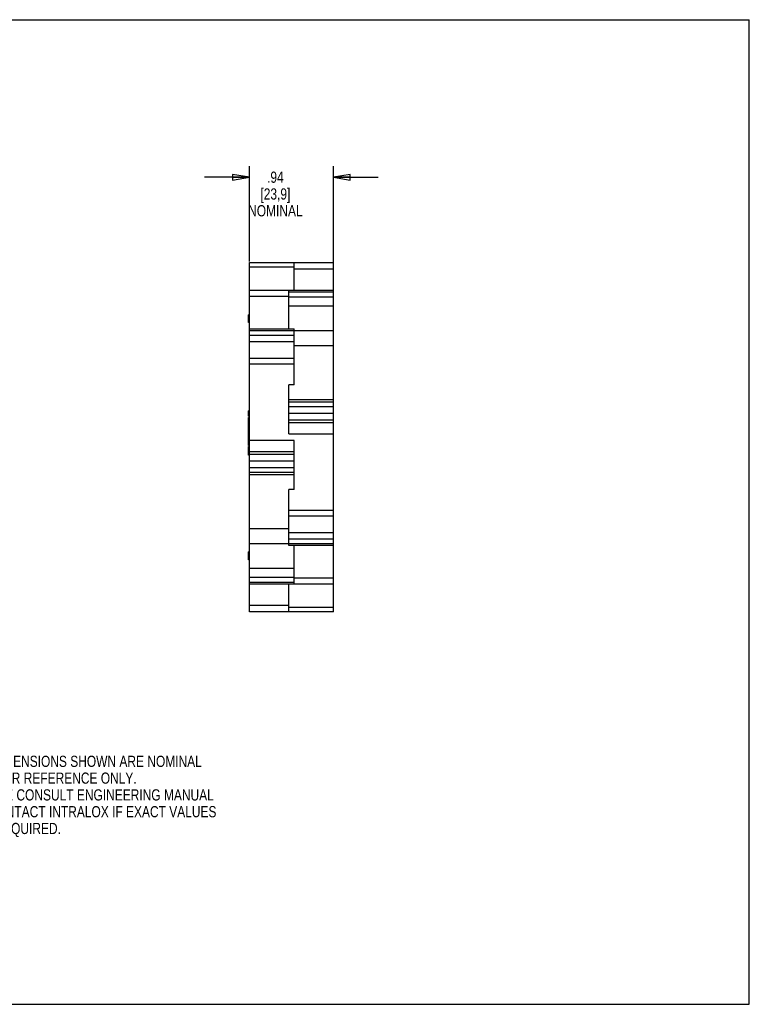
# Model space of a CAD drawing. Header units: inches. Extents: x 0 to 17, y 0 to 11.
# Tile 2 of 2: x 8.8 to 17, y 0 to 11. Entities that reach past the tile are written whole.
import ezdxf

# ---------------------------------------------------------------- set-up
doc = ezdxf.new("R2010")
doc.units = ezdxf.units.IN
doc.header["$LTSCALE"] = 0.935
doc.header["$MEASUREMENT"] = 0
doc.layers.get('0').update_dxf_attribs({"linetype": 'CONTINUOUS'})
doc.styles.get("Standard").update_dxf_attribs({"font": 'txt', "width": 0.8})
doc.dimstyles.new('DIMSTYLE_1', dxfattribs={"dimtxt": 0.125, "dimasz": 0.1875, "dimexe": 0.18, "dimexo": 0.0625, "dimgap": 0.09, "dimtad": 0, "dimtih": 1, "dimtoh": 1, "dimzin": 4, "dimdsep": 46, "dimtxsty": 'STANDARD', "dimblk": 'CLOSED', "dimblk1": 'CLOSED', "dimblk2": 'CLOSED', "dimcen": 0.09, "dimadec": 0, "dimazin": 0, "dimtp": 0.01, "dimtm": 0.01, "dimtfac": 1, "dimtofl": 0, "dimtmove": 0, "dimatfit": 3, "dimldrblk": 'CLOSED', "dimfxl": 1, "dimtolj": 1, "dimtzin": 4, "dimarcsym": 0})

# ---------------------------------------------------------------- blocks, each defined once
blk = doc.blocks.new('_CLOSED')
at = {"color": 0, "linetype": 'BYBLOCK'}
for p, q in [((0, 0), (-1, 0.167)), ((-1, 0.167), (-1, -0.167)), ((-1, -0.167), (0, 0)), ((-1, 0), (0, 0))]:
    blk.add_line(p, q, dxfattribs=at)
blk = doc.blocks.new('*D0')
at = {"color": 3, "linetype": 'CONTINUOUS'}
for p, q in [((11.41, 8.298), (11.41, 9.365)), ((12.35, 8.28), (12.35, 9.365)), ((11.41, 9.24), (10.91, 9.24)), ((12.35, 9.24), (12.85, 9.24))]:
    blk.add_line(p, q, dxfattribs=at)
at = {"color": 3, "linetype": 'CONTINUOUS', "xscale": 0.1875, "yscale": 0.1875, "zscale": 0.1875}
blk.add_blockref('_CLOSED', (11.41, 9.24), dxfattribs=at)
at = {"color": 3, "linetype": 'CONTINUOUS', "xscale": 0.1875, "yscale": 0.1875, "zscale": 0.1875, "rotation": 180}
blk.add_blockref('_CLOSED', (12.35, 9.24), dxfattribs=at)
at = {"color": 3, "linetype": 'CONTINUOUS', "insert": (11.701, 9.303), "char_height": 0.125, "width": 0.7, "attachment_point": 2, "line_spacing_factor": 0.9}
blk.add_mtext('.94\\P[23,9]\\PNOMINAL', dxfattribs=at)

msp = doc.modelspace()

# ---------------------------------------------------------------- linework, layer by layer
at = {"color": 7, "linetype": 'CONTINUOUS'}
for p, q in [((0, 11), (17, 11)), ((17, 0), (17, 11)), ((11.41, 4.386), (11.41, 8.286)), ((11.41, 8.286), (12.35, 8.286)), ((11.91, 7.973), (11.91, 8.286)), ((12.35, 4.386), (12.35, 8.286)), ((11.91, 8.236), (11.41, 8.236)), ((11.91, 8.217), (12.35, 8.217)), ((11.91, 7.974), (11.41, 7.974)), ((11.85, 7.547), (11.85, 7.973)), ((12.35, 7.973), (11.85, 7.973)), ((11.85, 7.958), (12.35, 7.958)), ((11.85, 7.909), (11.41, 7.909)), ((11.85, 7.905), (12.35, 7.905)), ((11.4, 7.616), (11.4, 7.701)), ((11.41, 7.701), (11.4, 7.701)), ((11.85, 7.804), (12.35, 7.804)), ((11.41, 7.674), (11.4, 7.674)), ((11.41, 7.645), (11.4, 7.645)), ((11.41, 7.616), (11.4, 7.616)), ((11.41, 7.547), (11.91, 7.547)), ((11.91, 7.525), (11.41, 7.525)), ((11.91, 6.92), (11.91, 7.547)), ((11.91, 7.529), (12.35, 7.529)), ((11.91, 7.472), (11.41, 7.472)), ((11.91, 7.401), (11.41, 7.401)), ((11.91, 7.36), (12.35, 7.36)), ((11.91, 7.216), (11.41, 7.216)), ((11.91, 7.151), (11.41, 7.151)), ((11.85, 6.374), (11.85, 6.92)), ((11.91, 6.92), (11.85, 6.92)), ((11.85, 6.757), (12.35, 6.757)), ((11.85, 6.73), (12.35, 6.73)), ((11.4, 6.57), (11.4, 6.632)), ((11.41, 6.632), (11.4, 6.632)), ((11.41, 6.622), (11.4, 6.622)), ((11.85, 6.68), (12.35, 6.68)), ((11.85, 6.605), (12.35, 6.605)), ((11.41, 6.579), (11.4, 6.579)), ((11.41, 6.57), (11.4, 6.57)), ((11.4, 6.244), (11.4, 6.557)), ((11.41, 6.557), (11.4, 6.557)), ((11.41, 6.533), (11.4, 6.533)), ((11.41, 6.523), (11.4, 6.523)), ((11.41, 6.506), (11.4, 6.506)), ((11.41, 6.501), (11.4, 6.501)), ((11.41, 6.5), (11.4, 6.5)), ((11.41, 6.494), (11.4, 6.494)), ((11.85, 6.53), (12.35, 6.53)), ((11.85, 6.499), (12.35, 6.499)), ((11.41, 6.487), (11.4, 6.487)), ((11.41, 6.481), (11.4, 6.481)), ((11.41, 6.473), (11.4, 6.473)), ((11.41, 6.466), (11.4, 6.466)), ((11.41, 6.459), (11.4, 6.459)), ((11.41, 6.455), (11.4, 6.455)), ((11.41, 6.453), (11.4, 6.453)), ((11.41, 6.452), (11.4, 6.452)), ((11.41, 6.449), (11.4, 6.449)), ((11.41, 6.441), (11.4, 6.441)), ((11.41, 6.436), (11.4, 6.436)), ((11.41, 6.435), (11.4, 6.435)), ((11.41, 6.433), (11.4, 6.433)), ((11.41, 6.427), (11.4, 6.427)), ((11.41, 6.421), (11.4, 6.421)), ((11.41, 6.41), (11.4, 6.41)), ((11.41, 6.404), (11.4, 6.404)), ((11.41, 6.394), (11.4, 6.394)), ((11.41, 6.388), (11.4, 6.388)), ((11.41, 6.382), (11.4, 6.382)), ((11.41, 6.38), (11.4, 6.38)), ((11.41, 6.375), (11.4, 6.375)), ((11.41, 6.368), (11.4, 6.368)), ((11.41, 6.366), (11.4, 6.366)), ((11.41, 6.365), (11.4, 6.365)), ((11.41, 6.359), (11.4, 6.359)), ((11.41, 6.353), (11.4, 6.353)), ((11.41, 6.342), (11.4, 6.342)), ((11.41, 6.335), (11.4, 6.335)), ((11.41, 6.326), (11.4, 6.326)), ((11.41, 6.32), (11.4, 6.32)), ((11.41, 6.314), (11.4, 6.314)), ((11.41, 6.312), (11.4, 6.312)), ((11.41, 6.303), (11.4, 6.303)), ((11.41, 6.3), (11.4, 6.3)), ((11.41, 6.298), (11.4, 6.298)), ((11.41, 6.297), (11.4, 6.297)), ((11.41, 6.294), (11.4, 6.294)), ((11.41, 6.289), (11.4, 6.289)), ((11.41, 6.281), (11.4, 6.281)), ((11.41, 6.272), (11.4, 6.272)), ((11.91, 6.298), (11.41, 6.298)), ((11.85, 6.374), (12.35, 6.374)), ((11.91, 5.752), (11.91, 6.298)), ((11.41, 6.263), (11.4, 6.263)), ((11.41, 6.255), (11.4, 6.255)), ((11.41, 6.25), (11.4, 6.25)), ((11.41, 6.247), (11.4, 6.247)), ((11.41, 6.246), (11.4, 6.246)), ((11.41, 6.244), (11.4, 6.244)), ((11.4, 6.136), (11.4, 6.232)), ((11.41, 6.232), (11.4, 6.232)), ((11.41, 6.23), (11.4, 6.23)), ((11.41, 6.229), (11.4, 6.229)), ((11.41, 6.225), (11.4, 6.225)), ((11.41, 6.221), (11.4, 6.221)), ((11.41, 6.213), (11.4, 6.213)), ((11.41, 6.204), (11.4, 6.204)), ((11.41, 6.194), (11.4, 6.194)), ((11.41, 6.187), (11.4, 6.187)), ((11.41, 6.182), (11.4, 6.182)), ((11.41, 6.179), (11.4, 6.179)), ((11.41, 6.177), (11.4, 6.177)), ((11.41, 6.176), (11.4, 6.176)), ((11.41, 6.168), (11.4, 6.168)), ((11.91, 6.173), (11.41, 6.173)), ((11.41, 6.159), (11.4, 6.159)), ((11.41, 6.151), (11.4, 6.151)), ((11.41, 6.144), (11.4, 6.144)), ((11.41, 6.139), (11.4, 6.139)), ((11.41, 6.136), (11.4, 6.136)), ((11.91, 6.142), (11.41, 6.142)), ((11.91, 6.067), (11.41, 6.067)), ((11.91, 5.992), (11.41, 5.992)), ((11.91, 5.942), (11.41, 5.942)), ((11.91, 5.915), (11.41, 5.915)), ((11.91, 5.752), (11.85, 5.752)), ((11.85, 5.125), (11.85, 5.752)), ((11.85, 5.521), (12.35, 5.521)), ((11.85, 5.456), (12.35, 5.456)), ((11.85, 5.312), (11.41, 5.312)), ((11.85, 5.271), (12.35, 5.271)), ((11.85, 5.2), (12.35, 5.2)), ((11.85, 5.143), (11.41, 5.143)), ((11.85, 5.147), (12.35, 5.147)), ((12.35, 5.125), (11.85, 5.125)), ((11.91, 4.699), (11.91, 5.125)), ((11.41, 5.056), (11.4, 5.056)), ((11.4, 4.966), (11.4, 5.056)), ((11.41, 5.048), (11.4, 5.048)), ((11.41, 5.046), (11.4, 5.046)), ((11.41, 5.044), (11.4, 5.044)), ((11.41, 5.041), (11.4, 5.041)), ((11.41, 5.037), (11.4, 5.037)), ((11.41, 5.032), (11.4, 5.032)), ((11.41, 5.027), (11.4, 5.027)), ((11.41, 5.02), (11.4, 5.02)), ((11.41, 5.014), (11.4, 5.014)), ((11.41, 5.01), (11.4, 5.01)), ((11.41, 5.008), (11.4, 5.008)), ((11.41, 5.002), (11.4, 5.002)), ((11.41, 4.998), (11.4, 4.998)), ((11.41, 4.995), (11.4, 4.995)), ((11.41, 4.988), (11.4, 4.988)), ((11.41, 4.985), (11.4, 4.985)), ((11.41, 4.978), (11.4, 4.978)), ((11.41, 4.971), (11.4, 4.971)), ((11.41, 4.968), (11.4, 4.968)), ((11.41, 4.966), (11.4, 4.966)), ((11.91, 4.868), (11.41, 4.868)), ((11.91, 4.767), (11.41, 4.767)), ((11.91, 4.763), (12.35, 4.763)), ((11.91, 4.714), (11.41, 4.714)), ((11.41, 4.699), (11.91, 4.699)), ((11.85, 4.386), (11.85, 4.699)), ((11.85, 4.698), (12.35, 4.698)), ((11.85, 4.454), (11.41, 4.454)), ((11.85, 4.436), (12.35, 4.436)), ((12.35, 4.386), (11.41, 4.386)), ((0, 0), (17, 0))]:
    msp.add_line(p, q, dxfattribs=at)

# ---------------------------------------------------------------- texts
at = {"color": 3, "linetype": 'CONTINUOUS', "insert": (8.248, 2.777), "char_height": 0.125, "width": 3.5, "attachment_point": 1, "line_spacing_factor": 0.9}
msp.add_mtext('ALL DIMENSIONS SHOWN ARE NOMINAL\\PAND FOR REFERENCE ONLY.\\PPLEASE CONSULT ENGINEERING MANUAL\\POR CONTACT INTRALOX IF EXACT VALUES\\PARE REQUIRED. ', dxfattribs=at)

# ---------------------------------------------------------------- dimensions: what is measured, and where the dimension line sits
at = {"color": 3, "linetype": 'CONTINUOUS'}
dim = msp.add_linear_dim(base=(12.35, 9.24), p1=(11.41, 8.298), p2=(12.35, 8.28), text='<>\\PNOMINAL', dimstyle='DIMSTYLE_1', dxfattribs=at)
dim.commit()
dim.dimension.update_dxf_attribs({"geometry": '*D0', "text_midpoint": (11.626, 9.053), "dimtype": 160})

doc.saveas('drawing.dxf')
